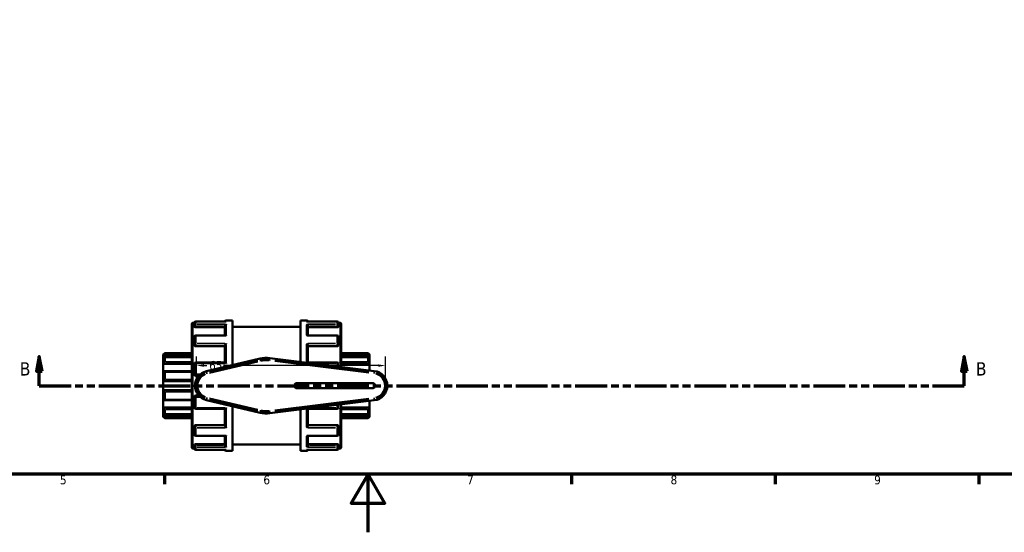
# Model space of a CAD drawing. Header units: millimetres. Extents: x 0 to 900, y -241 to 602.
# Tile 7 of 11: x 301 to 639, y 0 to 177. Entities that reach past the tile are written whole.
import ezdxf

# ---------------------------------------------------------------- set-up
doc = ezdxf.new("R2010")
doc.units = ezdxf.units.MM
doc.linetypes.add('DOUBLE_DASH_CHAIN', pattern=[1.2403, 0.6614, -0.0827, 0.1654, -0.0827, 0.1654, -0.0827])
for name, color, linetype, lineweight in [('Border (ANSI)', 7, 'Continuous', 70), ('Dimension (ANSI)', 7, 'Continuous', 25), ('Section Line (ANSI)', 7, 'DOUBLE_DASH_CHAIN', 70), ('Visible (ANSI)', 7, 'Continuous', 50), ('Visible Narrow (ANSI)', 7, 'Continuous', 35)]:
    doc.layers.add(name, color=color, linetype=linetype, lineweight=lineweight)
doc.styles.add('Label Text (ANSI)', font='tahoma.ttf')
doc.styles.add('Note Text (ANSI)', font='tahoma.ttf')
doc.dimstyles.new('Default - mm (ANSI)', dxfattribs={"dimtxt": 3.048, "dimasz": 2.5, "dimexe": 3.175, "dimexo": 1.6002, "dimgap": 0.8, "dimtad": 0, "dimtoh": 1, "dimrnd": 1e-08, "dimzin": 4, "dimdsep": 46, "dimtxsty": 'Note Text (ANSI)', "dimcen": 0.09, "dimdle": 10, "dimclrd": 256, "dimclre": 256, "dimclrt": 256, "dimadec": 1, "dimazin": 1, "dimtfac": 1, "dimtofl": 0, "dimtmove": 0, "dimatfit": 3, "dimfxl": 1, "dimtolj": 1, "dimtzin": 4, "dimlwd": -1, "dimlwe": -1, "dimarcsym": 0})

# ---------------------------------------------------------------- blocks, each defined once
blk = doc.blocks.new('Borders Default Border')
at = {"layer": 'Border (ANSI)'}
for p, q in [((350.42, 20), (350.42, 16.55)), ((490.58, 20), (490.58, 16.55)), ((560.67, 20), (560.67, 16.55)), ((630.75, 20), (630.75, 16.55))]:
    blk.add_line(p, q, dxfattribs=at)
at = {"layer": 'Border (ANSI)', "flags": 128}
for points in [[(20, 20), (20, 574), (821, 574), (821, 20), (20, 20)], [(420.5, 0), (420.5, 20), (414.73, 10), (426.27, 10), (420.5, 20)]]:
    blk.add_lwpolyline(points, dxfattribs=at)
at = {"layer": 'Border (ANSI)', "char_height": 3.05, "attachment_point": 7, "style": 'Note Text (ANSI)'}
for s, insert in [('5', (314.48, 16.49)), ('6', (384.49, 16.49)), ('7', (454.6, 16.55)), ('8', (524.63, 16.48)), ('9', (594.7, 16.49))]:
    blk.add_mtext(s, dxfattribs=dict(at, insert=insert))
blk = doc.blocks.new('2dTransSection0')
at = {"layer": 'Section Line (ANSI)', "linetype": 'Continuous'}
for p, q in [((307.36, 60.53), (306.36, 55.53)), ((307.36, 55.53), (307.36, 60.53)), ((308.36, 55.53), (307.36, 60.53)), ((625.72, 60.53), (624.72, 55.53)), ((625.72, 55.53), (625.72, 60.53)), ((626.72, 55.53), (625.72, 60.53)), ((306.36, 55.53), (308.36, 55.53)), ((307.36, 50.53), (307.36, 55.53)), ((624.72, 55.53), (626.72, 55.53)), ((625.72, 50.53), (625.72, 55.53)), ((307.36, 50.53), (318.25, 50.53)), ((614.83, 50.53), (625.72, 50.53))]:
    blk.add_line(p, q, dxfattribs=at)
at = {"layer": 'Section Line (ANSI)', "linetype": 'DOUBLE_DASH_CHAIN', "ltscale": 16.526573}
blk.add_line((307.36, 50.53), (625.72, 50.53), dxfattribs=at)
at = {"layer": 'Section Line (ANSI)', "linetype": 'Continuous', "flags": 128}
for points in [[(308.36, 55.53), (307.36, 60.53), (306.36, 55.53), (308.36, 55.53)], [(626.72, 55.53), (625.72, 60.53), (624.72, 55.53), (626.72, 55.53)]]:
    blk.add_lwpolyline(points, dxfattribs=at)
at = {"layer": 'Section Line (ANSI)'}
for points in [[(308.36, 55.53), (307.36, 60.53), (306.36, 55.53), (308.36, 55.53)], [(626.72, 55.53), (625.72, 60.53), (624.72, 55.53), (626.72, 55.53)]]:
    blk.add_solid(points, dxfattribs=at)
at = {"layer": 'Section Line (ANSI)', "char_height": 4.57, "attachment_point": 7, "style": 'Label Text (ANSI)'}
for insert in [(300.61, 54.03), (629.68, 54.03)]:
    blk.add_mtext('B', dxfattribs=dict(at, insert=insert))
blk = doc.blocks.new('*D12')
at = {"layer": 'Defpoints', "color": 0, "transparency": 16777216}
for p in [(361.52, 57.45), (361.52, 50.53), (426.56, 50.53)]:
    blk.add_point(p, dxfattribs=at)
at = {"layer": 'Dimension (ANSI)', "transparency": 16777216}
for p, q in [((361.52, 52.13), (361.52, 60.63)), ((426.56, 52.13), (426.56, 60.63)), ((364.02, 57.45), (365.02, 57.45)), ((424.06, 57.45), (370.8, 57.45))]:
    blk.add_line(p, q, dxfattribs=at)
for points in [[(364.02, 57.87), (364.02, 57.04), (361.52, 57.45)], [(424.06, 57.87), (424.06, 57.04), (426.56, 57.45)]]:
    blk.add_solid(points, dxfattribs=at)
at = {"layer": 'Dimension (ANSI)', "transparency": 16777216, "insert": (365.82, 59.04), "char_height": 3.048, "attachment_point": 1, "style": 'Note Text (ANSI)'}
blk.add_mtext('\\A1;65', dxfattribs=at)

msp = doc.modelspace()

# ---------------------------------------------------------------- linework, layer by layer
at = {"layer": 'Visible (ANSI)'}
for p, q in [((359.84, 29.249), (359.84, 71.809)), ((360.16, 72.129), (360.74, 72.129)), ((360.74, 71.232), (360.74, 72.209)), ((360.74, 71.232), (360.74, 70.862)), ((371.637, 72.689), (361.22, 72.689)), ((371.72, 73.029), (373.84, 73.029)), ((373.84, 57.609), (373.84, 73.029)), ((397.24, 58.739), (397.24, 73.029)), ((397.24, 73.029), (399.36, 73.029)), ((409.86, 72.689), (399.443, 72.689)), ((410.34, 72.209), (410.34, 71.232)), ((410.34, 72.129), (410.92, 72.129)), ((410.34, 70.862), (410.34, 71.232)), ((411.24, 71.809), (411.24, 56.999)), ((361.22, 70.693), (371.24, 70.693)), ((371.413, 67.857), (361.22, 67.857)), ((371.24, 67.857), (371.24, 71.063)), ((373.84, 70.779), (397.24, 70.779)), ((409.86, 67.857), (399.666, 67.857)), ((399.84, 67.857), (399.84, 71.063)), ((409.86, 70.693), (399.84, 70.693)), ((360.74, 64.707), (360.74, 67.377)), ((360.74, 64.707), (360.74, 64.494)), ((410.34, 67.377), (410.34, 64.707)), ((410.34, 64.494), (410.34, 64.707)), ((350.04, 61.249), (350.52, 61.729)), ((350.04, 61.104), (350.04, 61.249)), ((350.04, 61.104), (359.84, 61.104)), ((350.04, 60.115), (350.04, 61.104)), ((350.52, 61.729), (350.52, 61.649)), ((350.52, 61.729), (359.84, 61.729)), ((361.22, 64.119), (371.24, 64.119)), ((371.24, 58.51), (371.24, 64.337)), ((399.84, 58.51), (399.84, 64.337)), ((409.86, 64.119), (399.84, 64.119)), ((411.24, 61.729), (420.56, 61.729)), ((421.04, 61.104), (411.24, 61.104)), ((420.56, 61.649), (420.56, 61.729)), ((421.04, 61.249), (420.56, 61.729)), ((421.04, 61.249), (421.04, 61.104)), ((421.04, 61.104), (421.04, 60.115)), ((350.04, 58.054), (350.04, 60.115)), ((350.04, 58.054), (359.84, 58.054)), ((350.04, 55.465), (350.04, 58.054)), ((359.84, 60.371), (350.461, 60.371)), ((350.52, 60.31), (350.52, 58.74)), ((360.74, 54.384), (360.74, 58.03)), ((371.27, 58.51), (361.22, 58.51)), ((383.327, 59.86), (364.865, 55.481)), ((422.667, 55.58), (386.722, 60.045)), ((409.86, 58.51), (399.809, 58.51)), ((410.34, 58.03), (410.34, 57.111)), ((420.618, 60.371), (411.24, 60.371)), ((421.04, 58.054), (411.24, 58.054)), ((420.56, 58.74), (420.56, 60.31)), ((421.04, 60.115), (421.04, 58.054)), ((421.04, 58.054), (421.04, 55.782)), ((350.04, 52.129), (350.04, 55.465)), ((359.84, 55.514), (350.25, 55.514)), ((350.52, 55.236), (350.52, 52.695)), ((350.04, 52.129), (359.84, 52.129)), ((350.04, 48.929), (350.04, 52.129)), ((361.22, 53.904), (362.23, 53.904)), ((422.04, 51.429), (396.04, 51.429)), ((350.04, 45.593), (350.04, 48.929)), ((350.04, 48.929), (359.84, 48.929)), ((350.52, 48.363), (350.52, 45.822)), ((396.04, 49.629), (422.04, 49.629)), ((350.04, 43.004), (350.04, 45.593)), ((350.25, 45.544), (359.84, 45.544)), ((360.74, 43.027), (360.74, 46.674)), ((362.23, 47.154), (361.22, 47.154)), ((364.865, 45.577), (383.327, 41.198)), ((386.722, 41.012), (422.667, 45.478)), ((411.24, 44.058), (411.24, 29.249)), ((421.04, 45.276), (421.04, 43.004)), ((350.04, 43.004), (359.84, 43.004)), ((350.04, 40.942), (350.04, 43.004)), ((350.04, 39.953), (350.04, 40.942)), ((350.461, 40.686), (359.84, 40.686)), ((350.52, 42.318), (350.52, 40.747)), ((361.22, 42.547), (371.27, 42.547)), ((371.24, 36.721), (371.24, 42.547)), ((373.84, 28.029), (373.84, 43.448)), ((397.24, 28.029), (397.24, 42.319)), ((399.809, 42.547), (409.86, 42.547)), ((399.84, 36.721), (399.84, 42.547)), ((410.34, 43.947), (410.34, 43.027)), ((421.04, 43.004), (411.24, 43.004)), ((411.24, 40.686), (420.618, 40.686)), ((420.56, 40.747), (420.56, 42.318)), ((421.04, 43.004), (421.04, 40.942)), ((421.04, 40.942), (421.04, 39.953)), ((350.04, 39.953), (359.84, 39.953)), ((350.04, 39.809), (350.04, 39.953)), ((350.04, 39.809), (350.52, 39.329)), ((350.52, 39.409), (350.52, 39.329)), ((350.52, 39.329), (359.84, 39.329)), ((421.04, 39.953), (411.24, 39.953)), ((411.24, 39.329), (420.56, 39.329)), ((421.04, 39.809), (420.56, 39.329)), ((420.56, 39.329), (420.56, 39.409)), ((421.04, 39.953), (421.04, 39.809)), ((360.74, 36.564), (360.74, 36.35)), ((360.74, 33.681), (360.74, 36.35)), ((361.22, 36.939), (371.24, 36.939)), ((409.86, 36.939), (399.84, 36.939)), ((410.34, 36.35), (410.34, 36.564)), ((410.34, 36.35), (410.34, 33.681)), ((361.22, 33.201), (371.413, 33.201)), ((371.24, 29.994), (371.24, 33.201)), ((399.666, 33.201), (409.86, 33.201)), ((399.84, 29.994), (399.84, 33.201)), ((360.16, 28.929), (360.74, 28.929)), ((360.74, 30.195), (360.74, 29.826)), ((360.74, 28.849), (360.74, 29.826)), ((361.22, 30.365), (371.24, 30.365)), ((361.22, 28.369), (371.637, 28.369)), ((371.72, 28.029), (373.84, 28.029)), ((373.84, 30.279), (397.24, 30.279)), ((397.24, 28.029), (399.36, 28.029)), ((399.443, 28.369), (409.86, 28.369)), ((409.86, 30.365), (399.84, 30.365)), ((410.34, 29.826), (410.34, 30.195)), ((410.34, 29.826), (410.34, 28.849)), ((410.34, 28.929), (410.92, 28.929))]:
    msp.add_line(p, q, dxfattribs=at)
for centre, radius, start, end in [((360.16, 71.809), 0.32, 90, 180), ((361.22, 72.209), 0.48, 90, 180), ((371.72, 72.549), 0.48, 90, 163.05094), ((399.36, 72.549), 0.48, 16.94906, 90), ((409.86, 72.209), 0.48, 0, 90), ((410.92, 71.809), 0.32, 0, 90), ((361.22, 67.377), 0.48, 90, 180), ((409.86, 67.377), 0.48, 0, 90), ((361.22, 58.03), 0.48, 90, 180), ((385.54, 50.529), 9.59, 82.91812, 103.34236), ((409.86, 58.03), 0.48, 0, 90), ((361.22, 54.384), 0.48, 180, 270), ((366.04, 50.529), 5.09, 103.34236, 256.65764), ((422.04, 50.529), 5.09, 277.08188, 82.91812), ((396.04, 50.529), 0.9, 90, 270), ((422.04, 50.529), 0.9, 270, 90), ((361.22, 46.674), 0.48, 90, 180), ((361.22, 43.027), 0.48, 180, 270), ((385.54, 50.529), 9.59, 256.65764, 277.08188), ((409.86, 43.027), 0.48, 270, 0), ((361.22, 33.681), 0.48, 180, 270), ((409.86, 33.681), 0.48, 270, 0), ((360.16, 29.249), 0.32, 180, 270), ((361.22, 28.849), 0.48, 180, 270), ((371.72, 28.509), 0.48, 196.94906, 270), ((399.36, 28.509), 0.48, 270, 343.05094), ((409.86, 28.849), 0.48, 270, 0), ((410.92, 29.249), 0.32, 270, 0)]:
    msp.add_arc(centre, radius, start, end, dxfattribs=at)
for points, knots in [([(371.24, 71.063), (371.24, 71.105), (371.246, 71.149), (371.271, 71.242), (371.291, 71.289), (371.348, 71.393), (371.388, 71.446), (371.474, 71.537), (371.52, 71.575), (371.615, 71.639), (371.666, 71.664), (371.718, 71.682), (371.719, 71.683), (371.72, 71.683)], [0, 0, 0, 0, 0.013488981, 0.013488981, 0.028947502, 0.028947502, 0.049546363, 0.049546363, 0.069858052, 0.069858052, 0.091188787, 0.091188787, 0.091625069, 0.091625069, 0.091625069, 0.091625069]), ([(371.72, 72.681), (371.719, 72.681), (371.718, 72.682), (371.69, 72.686), (371.663, 72.689), (371.637, 72.689)], [-0.000440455, -0.000440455, -0.000440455, -0.000440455, 0, 0, 0.011391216, 0.011391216, 0.011391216, 0.011391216]), ([(399.443, 72.689), (399.416, 72.689), (399.389, 72.686), (399.362, 72.682), (399.361, 72.681), (399.36, 72.681)], [0.07990597, 0.07990597, 0.07990597, 0.07990597, 0.091188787, 0.091188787, 0.091625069, 0.091625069, 0.091625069, 0.091625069]), ([(399.36, 71.683), (399.361, 71.683), (399.362, 71.682), (399.412, 71.664), (399.462, 71.64), (399.557, 71.577), (399.602, 71.54), (399.688, 71.45), (399.728, 71.397), (399.786, 71.293), (399.807, 71.245), (399.833, 71.152), (399.839, 71.109), (399.84, 71.065), (399.84, 71.064), (399.84, 71.063)], [-0.000440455, -0.000440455, -0.000440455, -0.000440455, 0, 0, 0.021206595, 0.021206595, 0.041428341, 0.041428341, 0.062396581, 0.062396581, 0.078090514, 0.078090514, 0.091721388, 0.091721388, 0.092056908, 0.092056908, 0.092056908, 0.092056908]), ([(361.22, 70.693), (361.159, 70.693), (361.095, 70.697), (360.977, 70.715), (360.924, 70.728), (360.838, 70.758), (360.801, 70.778), (360.752, 70.819), (360.74, 70.841), (360.74, 70.862)], [0, 0, 0, 0, 0.018063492, 0.018063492, 0.036126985, 0.036126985, 0.054490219, 0.054490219, 0.072853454, 0.072853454, 0.072853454, 0.072853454]), ([(371.72, 67.744), (371.719, 67.745), (371.718, 67.745), (371.667, 67.778), (371.617, 67.804), (371.522, 67.841), (371.477, 67.853), (371.428, 67.856), (371.42, 67.857), (371.413, 67.857)], [-0.000440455, -0.000440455, -0.000440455, -0.000440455, 0, 0, 0.021206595, 0.021206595, 0.041428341, 0.041428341, 0.045020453, 0.045020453, 0.045020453, 0.045020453]), ([(399.666, 67.857), (399.66, 67.857), (399.654, 67.856), (399.606, 67.853), (399.56, 67.842), (399.464, 67.805), (399.413, 67.779), (399.362, 67.745), (399.361, 67.745), (399.36, 67.744)], [0.046595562, 0.046595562, 0.046595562, 0.046595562, 0.049546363, 0.049546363, 0.069858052, 0.069858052, 0.091188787, 0.091188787, 0.091625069, 0.091625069, 0.091625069, 0.091625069]), ([(410.34, 70.862), (410.34, 70.841), (410.328, 70.819), (410.278, 70.778), (410.241, 70.758), (410.156, 70.728), (410.102, 70.715), (409.984, 70.697), (409.92, 70.693), (409.86, 70.693)], [0.072982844, 0.072982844, 0.072982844, 0.072982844, 0.091346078, 0.091346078, 0.109709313, 0.109709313, 0.127772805, 0.127772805, 0.145836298, 0.145836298, 0.145836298, 0.145836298]), ([(361.22, 64.119), (361.159, 64.119), (361.095, 64.129), (360.977, 64.167), (360.923, 64.196), (360.837, 64.263), (360.8, 64.305), (360.752, 64.398), (360.74, 64.447), (360.74, 64.494)], [0, 0, 0, 0, 0.018130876, 0.018130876, 0.036261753, 0.036261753, 0.054557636, 0.054557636, 0.072853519, 0.072853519, 0.072853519, 0.072853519]), ([(371.24, 64.337), (371.24, 64.365), (371.246, 64.398), (371.271, 64.475), (371.291, 64.518), (371.348, 64.619), (371.388, 64.677), (371.474, 64.784), (371.52, 64.835), (371.615, 64.93), (371.666, 64.975), (371.718, 65.015), (371.719, 65.016), (371.72, 65.016)], [0, 0, 0, 0, 0.013488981, 0.013488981, 0.028947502, 0.028947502, 0.049546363, 0.049546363, 0.069858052, 0.069858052, 0.091188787, 0.091188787, 0.091625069, 0.091625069, 0.091625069, 0.091625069]), ([(399.36, 65.016), (399.361, 65.016), (399.362, 65.015), (399.412, 64.975), (399.462, 64.931), (399.557, 64.838), (399.602, 64.788), (399.688, 64.681), (399.728, 64.623), (399.786, 64.521), (399.807, 64.478), (399.833, 64.401), (399.839, 64.368), (399.84, 64.338), (399.84, 64.337), (399.84, 64.337)], [-0.000440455, -0.000440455, -0.000440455, -0.000440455, 0, 0, 0.021206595, 0.021206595, 0.041428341, 0.041428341, 0.062396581, 0.062396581, 0.078090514, 0.078090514, 0.091721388, 0.091721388, 0.092056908, 0.092056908, 0.092056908, 0.092056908]), ([(410.34, 64.494), (410.34, 64.447), (410.328, 64.397), (410.278, 64.305), (410.241, 64.262), (410.156, 64.196), (410.102, 64.167), (409.984, 64.128), (409.92, 64.119), (409.86, 64.119)], [0.072982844, 0.072982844, 0.072982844, 0.072982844, 0.091346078, 0.091346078, 0.109709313, 0.109709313, 0.127772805, 0.127772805, 0.145836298, 0.145836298, 0.145836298, 0.145836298]), ([(350.52, 61.649), (350.52, 61.645), (350.516, 61.637), (350.502, 61.615), (350.492, 61.6), (350.453, 61.549), (350.416, 61.505), (350.329, 61.406), (350.272, 61.343), (350.155, 61.22), (350.095, 61.159), (350.04, 61.104)], [0.090511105, 0.090511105, 0.090511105, 0.090511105, 0.100718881, 0.100718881, 0.110926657, 0.110926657, 0.131342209, 0.131342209, 0.15618221, 0.15618221, 0.179509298, 0.179509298, 0.179509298, 0.179509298]), ([(421.04, 61.104), (420.984, 61.159), (420.925, 61.22), (420.807, 61.343), (420.75, 61.406), (420.663, 61.505), (420.626, 61.549), (420.587, 61.6), (420.577, 61.615), (420.563, 61.637), (420.56, 61.645), (420.56, 61.649)], [0.17258948, 0.17258948, 0.17258948, 0.17258948, 0.195916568, 0.195916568, 0.220756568, 0.220756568, 0.24117212, 0.24117212, 0.251379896, 0.251379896, 0.261587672, 0.261587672, 0.261587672, 0.261587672]), ([(350.04, 60.115), (350.095, 60.165), (350.155, 60.213), (350.272, 60.296), (350.329, 60.33), (350.416, 60.366), (350.453, 60.375), (350.492, 60.367), (350.502, 60.36), (350.516, 60.34), (350.52, 60.327), (350.52, 60.31)], [0.17258948, 0.17258948, 0.17258948, 0.17258948, 0.195916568, 0.195916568, 0.220756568, 0.220756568, 0.24117212, 0.24117212, 0.251379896, 0.251379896, 0.261587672, 0.261587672, 0.261587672, 0.261587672]), ([(350.52, 58.74), (350.52, 58.717), (350.516, 58.691), (350.502, 58.635), (350.492, 58.605), (350.453, 58.514), (350.416, 58.451), (350.329, 58.327), (350.272, 58.26), (350.155, 58.143), (350.095, 58.094), (350.04, 58.054)], [0.090511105, 0.090511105, 0.090511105, 0.090511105, 0.100718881, 0.100718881, 0.110926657, 0.110926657, 0.131342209, 0.131342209, 0.15618221, 0.15618221, 0.179509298, 0.179509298, 0.179509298, 0.179509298]), ([(371.72, 58.194), (371.719, 58.195), (371.718, 58.196), (371.667, 58.244), (371.617, 58.289), (371.522, 58.367), (371.477, 58.402), (371.392, 58.461), (371.351, 58.485), (371.299, 58.506), (371.283, 58.51), (371.27, 58.51)], [-0.000440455, -0.000440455, -0.000440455, -0.000440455, 0, 0, 0.021206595, 0.021206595, 0.041428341, 0.041428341, 0.062396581, 0.062396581, 0.07423695, 0.07423695, 0.07423695, 0.07423695]), ([(399.809, 58.51), (399.797, 58.51), (399.781, 58.506), (399.733, 58.487), (399.695, 58.466), (399.655, 58.438)], [0.017654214, 0.017654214, 0.017654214, 0.017654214, 0.028947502, 0.028947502, 0.048414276, 0.048414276, 0.048414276, 0.048414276]), ([(420.56, 60.31), (420.56, 60.327), (420.563, 60.34), (420.577, 60.36), (420.587, 60.367), (420.626, 60.375), (420.663, 60.366), (420.75, 60.33), (420.807, 60.296), (420.925, 60.213), (420.984, 60.165), (421.04, 60.115)], [0.090511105, 0.090511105, 0.090511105, 0.090511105, 0.100718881, 0.100718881, 0.110926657, 0.110926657, 0.131342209, 0.131342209, 0.15618221, 0.15618221, 0.179509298, 0.179509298, 0.179509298, 0.179509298]), ([(421.04, 58.054), (420.984, 58.094), (420.925, 58.143), (420.807, 58.26), (420.75, 58.327), (420.663, 58.451), (420.626, 58.514), (420.587, 58.605), (420.577, 58.635), (420.563, 58.691), (420.56, 58.717), (420.56, 58.74)], [0.17258948, 0.17258948, 0.17258948, 0.17258948, 0.195916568, 0.195916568, 0.220756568, 0.220756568, 0.24117212, 0.24117212, 0.251379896, 0.251379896, 0.261587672, 0.261587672, 0.261587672, 0.261587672]), ([(350.04, 55.465), (350.095, 55.489), (350.155, 55.507), (350.272, 55.518), (350.329, 55.51), (350.416, 55.47), (350.453, 55.44), (350.492, 55.375), (350.502, 55.35), (350.516, 55.296), (350.52, 55.267), (350.52, 55.236)], [0.17258948, 0.17258948, 0.17258948, 0.17258948, 0.195916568, 0.195916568, 0.220756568, 0.220756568, 0.24117212, 0.24117212, 0.251379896, 0.251379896, 0.261587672, 0.261587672, 0.261587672, 0.261587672]), ([(350.52, 52.695), (350.52, 52.661), (350.516, 52.627), (350.502, 52.559), (350.492, 52.525), (350.453, 52.429), (350.416, 52.371), (350.329, 52.27), (350.272, 52.223), (350.155, 52.158), (350.095, 52.138), (350.04, 52.129)], [0.090511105, 0.090511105, 0.090511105, 0.090511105, 0.100718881, 0.100718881, 0.110926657, 0.110926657, 0.131342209, 0.131342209, 0.15618221, 0.15618221, 0.179509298, 0.179509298, 0.179509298, 0.179509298]), ([(350.04, 48.929), (350.095, 48.919), (350.155, 48.899), (350.272, 48.834), (350.329, 48.788), (350.416, 48.687), (350.453, 48.629), (350.492, 48.532), (350.502, 48.499), (350.516, 48.431), (350.52, 48.396), (350.52, 48.363)], [0.17258948, 0.17258948, 0.17258948, 0.17258948, 0.195916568, 0.195916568, 0.220756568, 0.220756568, 0.24117212, 0.24117212, 0.251379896, 0.251379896, 0.261587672, 0.261587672, 0.261587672, 0.261587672]), ([(350.52, 45.822), (350.52, 45.791), (350.516, 45.761), (350.502, 45.707), (350.492, 45.683), (350.453, 45.618), (350.416, 45.587), (350.329, 45.548), (350.272, 45.54), (350.155, 45.551), (350.095, 45.568), (350.04, 45.593)], [0.090511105, 0.090511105, 0.090511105, 0.090511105, 0.100718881, 0.100718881, 0.110926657, 0.110926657, 0.131342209, 0.131342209, 0.15618221, 0.15618221, 0.179509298, 0.179509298, 0.179509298, 0.179509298]), ([(350.04, 43.004), (350.095, 42.964), (350.155, 42.914), (350.272, 42.798), (350.329, 42.73), (350.416, 42.607), (350.453, 42.543), (350.492, 42.452), (350.502, 42.423), (350.516, 42.367), (350.52, 42.341), (350.52, 42.318)], [0.17258948, 0.17258948, 0.17258948, 0.17258948, 0.195916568, 0.195916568, 0.220756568, 0.220756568, 0.24117212, 0.24117212, 0.251379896, 0.251379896, 0.261587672, 0.261587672, 0.261587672, 0.261587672]), ([(350.52, 40.747), (350.52, 40.731), (350.516, 40.717), (350.502, 40.697), (350.492, 40.691), (350.453, 40.683), (350.416, 40.691), (350.329, 40.728), (350.272, 40.762), (350.155, 40.845), (350.095, 40.893), (350.04, 40.942)], [0.090511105, 0.090511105, 0.090511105, 0.090511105, 0.100718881, 0.100718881, 0.110926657, 0.110926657, 0.131342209, 0.131342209, 0.15618221, 0.15618221, 0.179509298, 0.179509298, 0.179509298, 0.179509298]), ([(371.27, 42.547), (371.282, 42.547), (371.298, 42.551), (371.348, 42.571), (371.388, 42.595), (371.474, 42.653), (371.52, 42.688), (371.615, 42.768), (371.666, 42.813), (371.718, 42.862), (371.719, 42.863), (371.72, 42.864)], [0.017654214, 0.017654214, 0.017654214, 0.017654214, 0.028947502, 0.028947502, 0.049546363, 0.049546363, 0.069858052, 0.069858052, 0.091188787, 0.091188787, 0.091625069, 0.091625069, 0.091625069, 0.091625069]), ([(399.655, 42.619), (399.694, 42.593), (399.731, 42.572), (399.78, 42.552), (399.796, 42.547), (399.809, 42.547)], [0.043185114, 0.043185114, 0.043185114, 0.043185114, 0.062396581, 0.062396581, 0.07423695, 0.07423695, 0.07423695, 0.07423695]), ([(420.56, 42.318), (420.56, 42.341), (420.563, 42.367), (420.577, 42.423), (420.587, 42.452), (420.626, 42.543), (420.663, 42.607), (420.75, 42.73), (420.807, 42.798), (420.925, 42.914), (420.984, 42.964), (421.04, 43.004)], [0.090511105, 0.090511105, 0.090511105, 0.090511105, 0.100718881, 0.100718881, 0.110926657, 0.110926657, 0.131342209, 0.131342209, 0.15618221, 0.15618221, 0.179509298, 0.179509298, 0.179509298, 0.179509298]), ([(421.04, 40.942), (420.984, 40.893), (420.925, 40.845), (420.807, 40.762), (420.75, 40.728), (420.663, 40.691), (420.626, 40.683), (420.587, 40.691), (420.577, 40.697), (420.563, 40.717), (420.56, 40.731), (420.56, 40.747)], [0.17258948, 0.17258948, 0.17258948, 0.17258948, 0.195916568, 0.195916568, 0.220756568, 0.220756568, 0.24117212, 0.24117212, 0.251379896, 0.251379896, 0.261587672, 0.261587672, 0.261587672, 0.261587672]), ([(350.04, 39.953), (350.095, 39.898), (350.155, 39.838), (350.272, 39.714), (350.329, 39.652), (350.416, 39.553), (350.453, 39.508), (350.492, 39.457), (350.502, 39.443), (350.516, 39.421), (350.52, 39.413), (350.52, 39.409)], [0.17258948, 0.17258948, 0.17258948, 0.17258948, 0.195916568, 0.195916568, 0.220756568, 0.220756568, 0.24117212, 0.24117212, 0.251379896, 0.251379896, 0.261587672, 0.261587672, 0.261587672, 0.261587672]), ([(420.56, 39.409), (420.56, 39.413), (420.563, 39.421), (420.577, 39.443), (420.587, 39.457), (420.626, 39.508), (420.663, 39.553), (420.75, 39.652), (420.807, 39.714), (420.925, 39.838), (420.984, 39.898), (421.04, 39.953)], [0.090511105, 0.090511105, 0.090511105, 0.090511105, 0.100718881, 0.100718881, 0.110926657, 0.110926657, 0.131342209, 0.131342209, 0.15618221, 0.15618221, 0.179509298, 0.179509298, 0.179509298, 0.179509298]), ([(360.74, 36.564), (360.74, 36.61), (360.752, 36.66), (360.801, 36.753), (360.838, 36.795), (360.924, 36.862), (360.977, 36.891), (361.095, 36.929), (361.159, 36.939), (361.22, 36.939)], [-0.072853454, -0.072853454, -0.072853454, -0.072853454, -0.054490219, -0.054490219, -0.036126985, -0.036126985, -0.018063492, -0.018063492, 0, 0, 0, 0]), ([(371.72, 36.041), (371.719, 36.042), (371.718, 36.043), (371.667, 36.082), (371.617, 36.126), (371.522, 36.22), (371.477, 36.27), (371.392, 36.376), (371.351, 36.434), (371.293, 36.536), (371.273, 36.58), (371.247, 36.657), (371.24, 36.69), (371.24, 36.719), (371.24, 36.72), (371.24, 36.721)], [-0.000440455, -0.000440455, -0.000440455, -0.000440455, 0, 0, 0.021206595, 0.021206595, 0.041428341, 0.041428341, 0.062396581, 0.062396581, 0.078090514, 0.078090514, 0.091721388, 0.091721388, 0.092056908, 0.092056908, 0.092056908, 0.092056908]), ([(399.84, 36.721), (399.84, 36.692), (399.833, 36.66), (399.808, 36.583), (399.788, 36.54), (399.731, 36.439), (399.691, 36.381), (399.606, 36.273), (399.56, 36.223), (399.464, 36.128), (399.413, 36.083), (399.362, 36.043), (399.361, 36.042), (399.36, 36.041)], [0, 0, 0, 0, 0.013488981, 0.013488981, 0.028947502, 0.028947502, 0.049546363, 0.049546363, 0.069858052, 0.069858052, 0.091188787, 0.091188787, 0.091625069, 0.091625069, 0.091625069, 0.091625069]), ([(409.86, 36.939), (409.92, 36.939), (409.984, 36.929), (410.103, 36.89), (410.157, 36.861), (410.242, 36.795), (410.279, 36.752), (410.328, 36.66), (410.34, 36.61), (410.34, 36.564)], [0.145836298, 0.145836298, 0.145836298, 0.145836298, 0.163967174, 0.163967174, 0.18209805, 0.18209805, 0.200393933, 0.200393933, 0.218689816, 0.218689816, 0.218689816, 0.218689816]), ([(371.413, 33.201), (371.419, 33.201), (371.425, 33.201), (371.474, 33.204), (371.52, 33.215), (371.615, 33.252), (371.666, 33.279), (371.718, 33.312), (371.719, 33.313), (371.72, 33.314)], [0.046595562, 0.046595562, 0.046595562, 0.046595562, 0.049546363, 0.049546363, 0.069858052, 0.069858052, 0.091188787, 0.091188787, 0.091625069, 0.091625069, 0.091625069, 0.091625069]), ([(399.36, 33.314), (399.361, 33.313), (399.362, 33.312), (399.412, 33.28), (399.462, 33.253), (399.557, 33.216), (399.602, 33.205), (399.652, 33.201), (399.659, 33.201), (399.666, 33.201)], [-0.000440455, -0.000440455, -0.000440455, -0.000440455, 0, 0, 0.021206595, 0.021206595, 0.041428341, 0.041428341, 0.045020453, 0.045020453, 0.045020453, 0.045020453]), ([(360.74, 30.195), (360.74, 30.216), (360.752, 30.238), (360.801, 30.28), (360.838, 30.299), (360.924, 30.33), (360.977, 30.343), (361.095, 30.361), (361.159, 30.365), (361.22, 30.365)], [-0.072853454, -0.072853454, -0.072853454, -0.072853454, -0.054490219, -0.054490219, -0.036126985, -0.036126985, -0.018063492, -0.018063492, 0, 0, 0, 0]), ([(371.72, 29.375), (371.719, 29.375), (371.718, 29.375), (371.667, 29.393), (371.617, 29.418), (371.522, 29.481), (371.477, 29.518), (371.392, 29.607), (371.351, 29.66), (371.293, 29.765), (371.273, 29.812), (371.247, 29.906), (371.24, 29.949), (371.24, 29.992), (371.24, 29.993), (371.24, 29.994)], [-0.000440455, -0.000440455, -0.000440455, -0.000440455, 0, 0, 0.021206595, 0.021206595, 0.041428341, 0.041428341, 0.062396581, 0.062396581, 0.078090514, 0.078090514, 0.091721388, 0.091721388, 0.092056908, 0.092056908, 0.092056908, 0.092056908]), ([(371.637, 28.369), (371.663, 28.369), (371.69, 28.371), (371.718, 28.376), (371.719, 28.376), (371.72, 28.376)], [0.07990597, 0.07990597, 0.07990597, 0.07990597, 0.091188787, 0.091188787, 0.091625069, 0.091625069, 0.091625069, 0.091625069]), ([(399.84, 29.994), (399.84, 29.952), (399.833, 29.909), (399.808, 29.816), (399.788, 29.768), (399.731, 29.664), (399.691, 29.611), (399.606, 29.521), (399.56, 29.483), (399.464, 29.419), (399.413, 29.393), (399.362, 29.375), (399.361, 29.375), (399.36, 29.375)], [0, 0, 0, 0, 0.013488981, 0.013488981, 0.028947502, 0.028947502, 0.049546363, 0.049546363, 0.069858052, 0.069858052, 0.091188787, 0.091188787, 0.091625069, 0.091625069, 0.091625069, 0.091625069]), ([(399.36, 28.376), (399.361, 28.376), (399.362, 28.376), (399.389, 28.371), (399.416, 28.369), (399.443, 28.369)], [-0.000440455, -0.000440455, -0.000440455, -0.000440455, 0, 0, 0.011391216, 0.011391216, 0.011391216, 0.011391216]), ([(409.86, 30.365), (409.92, 30.365), (409.984, 30.361), (410.102, 30.343), (410.156, 30.33), (410.241, 30.299), (410.278, 30.28), (410.328, 30.238), (410.34, 30.216), (410.34, 30.195)], [0.145836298, 0.145836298, 0.145836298, 0.145836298, 0.16389979, 0.16389979, 0.181963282, 0.181963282, 0.200326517, 0.200326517, 0.218689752, 0.218689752, 0.218689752, 0.218689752])]:
    msp.add_open_spline(points, degree=3, knots=knots, dxfattribs=at)
at = {"layer": 'Visible Narrow (ANSI)'}
for p, q in [((360.16, 71.863), (360.16, 29.195)), ((361.22, 72.682), (361.22, 72.689)), ((361.22, 72.647), (361.22, 71.748)), ((361.22, 71.029), (361.22, 71.667)), ((361.745, 72.681), (371.195, 72.681)), ((371.195, 71.683), (361.745, 71.683)), ((371.72, 73.028), (371.72, 72.715)), ((371.72, 71.545), (371.72, 67.996)), ((399.36, 72.715), (399.36, 73.028)), ((399.36, 67.996), (399.36, 71.545)), ((399.885, 72.681), (409.335, 72.681)), ((409.335, 71.683), (399.885, 71.683)), ((409.86, 72.689), (409.86, 72.682)), ((409.86, 71.748), (409.86, 72.647)), ((409.86, 71.667), (409.86, 71.029)), ((410.92, 58.327), (410.92, 72.086)), ((361.22, 70.708), (361.22, 70.977)), ((361.22, 67.754), (361.22, 67.856)), ((361.721, 70.992), (370.739, 70.992)), ((400.341, 70.992), (409.359, 70.992)), ((409.86, 70.977), (409.86, 70.708)), ((409.86, 67.856), (409.86, 67.754)), ((361.22, 67.619), (361.22, 65.164)), ((361.22, 64.314), (361.22, 64.983)), ((361.745, 67.744), (371.195, 67.744)), ((371.195, 65.016), (361.745, 65.016)), ((371.72, 64.711), (371.72, 58.565)), ((399.36, 58.83), (399.36, 64.723)), ((399.885, 67.744), (409.335, 67.744)), ((409.335, 65.016), (399.885, 65.016)), ((409.86, 65.164), (409.86, 67.619)), ((409.86, 64.983), (409.86, 64.314)), ((359.374, 61.649), (350.986, 61.649)), ((361.22, 64.128), (361.22, 64.283)), ((361.721, 64.292), (370.739, 64.292)), ((400.341, 64.292), (409.359, 64.292)), ((409.86, 64.283), (409.86, 64.128)), ((420.094, 61.649), (411.706, 61.649)), ((350.986, 60.31), (359.374, 60.31)), ((359.374, 58.74), (350.986, 58.74)), ((361.22, 58.221), (361.22, 58.509)), ((361.22, 58.012), (361.22, 54.658)), ((361.745, 58.194), (371.195, 58.194)), ((382.536, 59.082), (365.921, 55.142)), ((365.994, 54.831), (382.61, 58.771)), ((383.452, 59.329), (383.333, 59.832)), ((383.527, 59.014), (383.46, 59.299)), ((386.615, 59.183), (386.651, 59.474)), ((386.655, 59.504), (386.718, 60.017)), ((388.409, 58.935), (420.76, 54.916)), ((420.799, 55.234), (388.448, 59.253)), ((402.037, 58.194), (409.448, 58.194)), ((409.86, 58.509), (409.86, 58.221)), ((409.86, 57.222), (409.86, 58.143)), ((411.706, 60.31), (420.094, 60.31)), ((420.094, 58.74), (411.706, 58.74)), ((350.986, 55.236), (359.374, 55.236)), ((361.22, 53.906), (361.22, 54.426)), ((362.737, 54.468), (361.3, 54.468)), ((364.991, 54.951), (364.872, 55.453)), ((365.066, 54.635), (364.998, 54.921)), ((422.56, 54.717), (422.596, 55.008)), ((422.6, 55.039), (422.664, 55.551)), ((359.374, 52.695), (350.986, 52.695)), ((350.986, 48.363), (359.374, 48.363)), ((359.374, 45.822), (350.986, 45.822)), ((361.22, 46.631), (361.22, 47.152)), ((361.22, 46.4), (361.22, 43.046)), ((361.3, 46.59), (362.737, 46.59)), ((364.991, 46.107), (364.872, 45.604)), ((365.066, 46.422), (364.998, 46.137)), ((365.921, 45.916), (382.536, 41.975)), ((382.61, 42.286), (365.994, 46.227)), ((420.76, 46.141), (388.409, 42.122)), ((388.448, 41.805), (420.799, 45.824)), ((422.56, 46.34), (422.596, 46.05)), ((422.6, 46.019), (422.664, 45.506)), ((350.986, 42.318), (359.374, 42.318)), ((359.374, 40.747), (350.986, 40.747)), ((361.22, 42.548), (361.22, 42.837)), ((371.195, 42.864), (361.745, 42.864)), ((371.72, 42.493), (371.72, 36.346)), ((383.452, 41.728), (383.333, 41.226)), ((383.527, 42.044), (383.46, 41.758)), ((386.651, 41.584), (386.615, 41.875)), ((386.655, 41.553), (386.718, 41.041)), ((399.36, 36.335), (399.36, 42.227)), ((409.448, 42.864), (402.037, 42.864)), ((409.86, 42.915), (409.86, 43.835)), ((409.86, 42.837), (409.86, 42.548)), ((410.92, 28.972), (410.92, 42.73)), ((411.706, 42.318), (420.094, 42.318)), ((420.094, 40.747), (411.706, 40.747)), ((350.986, 39.409), (359.374, 39.409)), ((411.706, 39.409), (420.094, 39.409)), ((361.22, 36.775), (361.22, 36.93)), ((361.22, 36.074), (361.22, 36.743)), ((361.22, 35.894), (361.22, 33.439)), ((370.739, 36.766), (361.721, 36.766)), ((361.745, 36.041), (371.195, 36.041)), ((399.885, 36.041), (409.335, 36.041)), ((409.359, 36.766), (400.341, 36.766)), ((409.86, 36.93), (409.86, 36.775)), ((409.86, 36.743), (409.86, 36.074)), ((409.86, 33.439), (409.86, 35.894)), ((361.22, 33.201), (361.22, 33.303)), ((371.195, 33.314), (361.745, 33.314)), ((371.72, 33.061), (371.72, 29.513)), ((399.36, 29.513), (399.36, 33.061)), ((409.335, 33.314), (399.885, 33.314)), ((409.86, 33.303), (409.86, 33.201)), ((361.22, 30.081), (361.22, 30.35)), ((361.22, 29.391), (361.22, 30.029)), ((361.22, 29.31), (361.22, 28.411)), ((361.22, 28.369), (361.22, 28.376)), ((370.739, 30.066), (361.721, 30.066)), ((361.745, 29.375), (371.195, 29.375)), ((371.195, 28.376), (361.745, 28.376)), ((371.72, 28.342), (371.72, 28.03)), ((399.36, 28.03), (399.36, 28.342)), ((399.885, 29.375), (409.335, 29.375)), ((409.335, 28.376), (399.885, 28.376)), ((409.359, 30.066), (400.341, 30.066)), ((409.86, 30.35), (409.86, 30.081)), ((409.86, 30.029), (409.86, 29.391)), ((409.86, 28.411), (409.86, 29.31)), ((409.86, 28.376), (409.86, 28.369))]:
    msp.add_line(p, q, dxfattribs=at)
for centre, radius, start, end in [((385.54, 50.529), 9.016, 83.93933, 102.32115), ((385.54, 50.529), 8.696, 83.93933, 102.32115), ((366.04, 50.529), 4.516, 111.00813, 248.99187), ((366.04, 50.529), 4.196, 111.00813, 248.99187), ((422.04, 50.529), 4.196, 285.37369, 74.62631), ((422.04, 50.529), 4.516, 285.37369, 74.62631), ((385.54, 50.529), 9.016, 257.67885, 276.06067), ((385.54, 50.529), 8.696, 257.67885, 276.06067)]:
    msp.add_arc(centre, radius, start, end, dxfattribs=at)
for centre, major_axis, ratio, start_param, end_param in [((361.22, 72.209), (-0.48, 0), 0.9845563, 4.7909288, 6.2046455), ((361.22, 71.232), (-0.48, 0), 0.9401848, 4.7909288, 6.2046455), ((361.22, 71.232), (-0.48, 0), 0.5, 0.0785398, 1.4922565), ((409.86, 72.209), (0.48, 0), 0.9845563, 0.0785398, 1.4922565), ((409.86, 71.232), (0.48, 0), 0.9401848, 0.0785398, 1.4922565), ((409.86, 71.232), (0.48, 0), 0.5, 4.7909288, 6.2046455), ((361.22, 67.377), (-0.48, 0), 0.7651167, 4.7909288, 6.2046455), ((361.22, 64.707), (-0.48, 0), 0.6438916, 4.7909288, 6.2046455), ((361.22, 64.707), (-0.48, 0), 0.8660254, 0.0785398, 1.4922565), ((409.86, 67.377), (0.48, 0), 0.7651167, 0.0785398, 1.4922565), ((409.86, 64.707), (0.48, 0), 0.6438916, 0.0785398, 1.4922565), ((409.86, 64.707), (0.48, 0), 0.8660254, 4.7909288, 6.2046455), ((361.22, 58.03), (-0.48, 0), 0.3406647, 4.7909288, 6.2046455), ((409.86, 58.03), (0.48, 0), 0.3406647, 0.0785398, 1.4922565), ((361.22, 54.384), (-0.48, 0), 0.1750681, 4.7909288, 6.2046455), ((361.22, 46.674), (-0.48, 0), 0.1750681, 0.0785398, 1.4922565), ((361.22, 43.027), (-0.48, 0), 0.3406647, 0.0785398, 1.4922565), ((409.86, 43.027), (0.48, 0), 0.3406647, 4.7909288, 6.2046455), ((361.22, 36.35), (-0.48, 0), 0.8660254, 4.7909288, 6.2046455), ((361.22, 36.35), (-0.48, 0), 0.6438916, 0.0785398, 1.4922565), ((409.86, 36.35), (0.48, 0), 0.8660254, 0.0785398, 1.4922565), ((409.86, 36.35), (0.48, 0), 0.6438916, 4.7909288, 6.2046455), ((361.22, 33.681), (-0.48, 0), 0.7651167, 0.0785398, 1.4922565), ((409.86, 33.681), (0.48, 0), 0.7651167, 4.7909288, 6.2046455), ((361.22, 29.826), (-0.48, 0), 0.5, 4.7909288, 6.2046455), ((361.22, 29.826), (-0.48, 0), 0.9401848, 0.0785398, 1.4922565), ((361.22, 28.849), (-0.48, 0), 0.9845563, 0.0785398, 1.4922565), ((409.86, 29.826), (0.48, 0), 0.5, 0.0785398, 1.4922565), ((409.86, 29.826), (0.48, 0), 0.9401848, 4.7909288, 6.2046455), ((409.86, 28.849), (0.48, 0), 0.9845563, 4.7909288, 6.2046455)]:
    msp.add_ellipse(centre, major_axis=major_axis, ratio=ratio, start_param=start_param, end_param=end_param, dxfattribs=at)

# ---------------------------------------------------------------- block references
msp.add_blockref('Borders Default Border', (0, 0))
at = {"layer": 'Section Line (ANSI)'}
msp.add_blockref('2dTransSection0', (0, 0), dxfattribs=at)

# ---------------------------------------------------------------- dimensions: what is measured, and where the dimension line sits
at = {"layer": 'Dimension (ANSI)'}
dim = msp.add_linear_dim(base=(361.524, 57.454), p1=(426.556, 50.529), p2=(361.524, 50.529), angle=180, dimstyle='Default - mm (ANSI)', override={"dimtoh": 0, "dimdec": 0, "dimtp": 0, "dimtm": 0, "dimtdec": 2, "dimatfit": 1}, dxfattribs=at)
dim.commit()
dim.dimension.update_dxf_attribs({"geometry": '*D12', "text_midpoint": (367.911, 57.454), "dimtype": 160})

doc.saveas('drawing.dxf')
